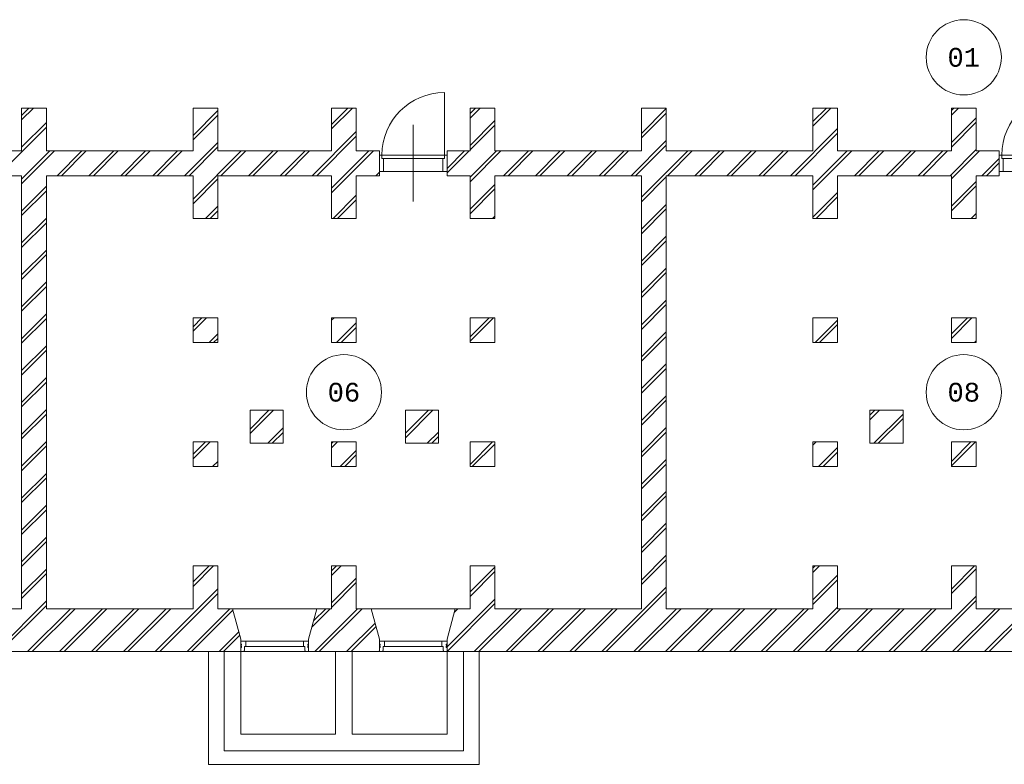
# Model space of a CAD drawing. Header units: millimetres. Extents: x 16453 to 69052, y 14723 to 37253.
# Tile 2 of 5: x 31123 to 44220, y 17746 to 27651. Entities that reach past the tile are written whole.
import ezdxf
from ezdxf.enums import TextEntityAlignment as Align
from ezdxf.xclip import XClip

# ---------------------------------------------------------------- set-up
doc = ezdxf.new("R2010")
doc.units = ezdxf.units.MM
doc.header["$LTSCALE"] = 50
doc.header["$XCLIPFRAME"] = 0
for name, color, linetype in [('Xref', 8, 'CONTINUOUS'), ('Xref-kel26$0$AL$1A---_ALGEMEEN', 8, 'CONTINUOUS'), ('Xref-kel26$0$AT$1A---_TEKST050', 8, 'CONTINUOUS')]:
    doc.layers.add(name, color=color, linetype=linetype)
doc.styles.add('Xref-kel26$0$MONOTXT', font='MONOTXT')

# ---------------------------------------------------------------- blocks, each defined once
blk = doc.blocks.new('Xref-kel26$0$ED0831')
at = {"layer": 'Xref-kel26$0$AL$1A---_ALGEMEEN', "color": 0, "linetype": 'Continuous', "lineweight": 0}
for p, q in [((450, -400), (450, 620)), ((0, 0), (0, 220)), ((0, 220), (55, 220)), ((55, 220), (845, 220)), ((55, 220), (55, 45)), ((900, 220), (845, 220)), ((845, 220), (845, 45)), ((900, 0), (900, 220)), ((35, 0), (0, 0)), ((55, 45), (35, 45)), ((35, 45), (35, 0)), ((35, 0), (35, -830)), ((865, 0), (35, 0)), ((55, 45), (845, 45)), ((845, 45), (865, 45)), ((865, 45), (865, 0)), ((865, 0), (900, 0))]:
    blk.add_line(p, q, dxfattribs=at)
blk.add_arc((35, 0), 830, 270, 360, dxfattribs=at)
blk = doc.blocks.new('*O7')
at = {"layer": 'Xref-kel26$0$AL$1A---_ALGEMEEN', "color": 0, "linetype": 'Continuous', "lineweight": 0}
for p, q in [((-333, 69.5), (433, 69.5)), ((-355.5, -69.5), (455.5, -69.5)), ((-333, -2.5), (433, -2.5))]:
    blk.add_line(p, q, dxfattribs=at)
for points in [[(-400, 69.5), (-335.15, 69.5), (-333, 67.36), (-333, -2.5), (-350, -2.5), (-350, -53.5), (-355.5, -53.5), (-355.5, -67.28), (-357.72, -69.5), (-400, -69.5), (-400, -15.5), (-391, -15.5), (-391, 0.5), (-400, 0.5), (-400, 14.5), (-391, 14.5), (-391, 30.5), (-400, 30.5)], [(500, 69.5), (435.15, 69.5), (433, 67.36), (433, -2.5), (450, -2.5), (450, -53.5), (455.5, -53.5), (455.5, -67.28), (457.72, -69.5), (500, -69.5), (500, -15.5), (491, -15.5), (491, 0.5), (500, 0.5), (500, 14.5), (491, 14.5), (491, 30.5), (500, 30.5)]]:
    blk.add_lwpolyline(points, close=True, dxfattribs=at)
blk = doc.blocks.new('*O8')
at = {"layer": 'Xref-kel26$0$AL$1A---_ALGEMEEN', "color": 0, "linetype": 'Continuous', "lineweight": 0}
for p, q in [((333, 69.5), (-433, 69.5)), ((355.5, -69.5), (-455.5, -69.5)), ((333, -2.5), (-433, -2.5))]:
    blk.add_line(p, q, dxfattribs=at)
for points in [[(-500, 69.5), (-435.15, 69.5), (-433, 67.36), (-433, -2.5), (-450, -2.5), (-450, -53.5), (-455.5, -53.5), (-455.5, -67.28), (-457.72, -69.5), (-500, -69.5), (-500, -15.5), (-491, -15.5), (-491, 0.5), (-500, 0.5), (-500, 14.5), (-491, 14.5), (-491, 30.5), (-500, 30.5)], [(400, 69.5), (335.15, 69.5), (333, 67.36), (333, -2.5), (350, -2.5), (350, -53.5), (355.5, -53.5), (355.5, -67.28), (357.72, -69.5), (400, -69.5), (400, -15.5), (391, -15.5), (391, 0.5), (400, 0.5), (400, 14.5), (391, 14.5), (391, 30.5), (400, 30.5)]]:
    blk.add_lwpolyline(points, close=True, dxfattribs=at)
blk = doc.blocks.new('Xref-kel26')
at = {"layer": 'Xref-kel26$0$AL$1A---_ALGEMEEN', "linetype": 'Continuous', "lineweight": 0}
for p, q in [((107285.43, 50356.7), (107383.58, 50454.85)), ((107285.43, 50296.7), (107443.58, 50454.85)), ((111407.93, 50236.56), (111626.22, 50454.85)), ((111407.93, 50176.56), (111686.22, 50454.85)), ((113250.43, 50382), (113323.28, 50454.85)), ((113250.43, 50322), (113383.28, 50454.85)), ((115530.43, 50116.42), (115860.43, 50446.42)), ((117810.43, 50275.1), (117990.18, 50454.85)), ((117810.43, 50215.1), (118050.18, 50454.85)), ((119652.93, 50420.54), (119687.24, 50454.85)), ((119652.93, 50360.54), (119747.24, 50454.85)), ((109565.43, 50091.12), (109895.43, 50421.12)), ((109565.43, 50031.12), (109895.43, 50361.12)), ((115530.43, 50056.42), (115860.43, 50386.42)), ((119652.93, 49996.28), (119982.93, 50326.28)), ((106967.84, 49554.85), (107615.43, 50202.44)), ((107285.43, 49932.44), (107615.43, 50262.44)), ((113250.43, 49957.74), (113580.43, 50287.74)), ((113250.43, 49897.74), (113580.43, 50227.74)), ((117514.45, 49554.85), (118140.43, 50180.83)), ((119652.93, 49936.28), (119982.93, 50266.28)), ((111150.48, 49554.85), (111737.93, 50142.3)), ((111210.48, 49554.85), (111737.93, 50082.3)), ((117574.45, 49554.85), (118140.43, 50120.83)), ((109453.43, 49554.85), (109895.43, 49996.85)), ((109513.43, 49554.85), (109895.43, 49936.85)), ((115393.12, 49554.85), (115860.43, 50022.16)), ((115453.12, 49554.85), (115860.43, 49962.16)), ((119635.77, 49554.85), (119982.93, 49902.01)), ((107285.43, 49508.17), (107662.11, 49884.85)), ((107285.43, 49448.17), (107722.11, 49884.85)), ((107756.37, 49554.85), (108086.37, 49884.85)), ((107816.37, 49554.85), (108146.37, 49884.85)), ((108180.64, 49554.85), (108510.64, 49884.85)), ((108240.64, 49554.85), (108570.64, 49884.85)), ((108604.9, 49554.85), (108934.9, 49884.85)), ((108664.9, 49554.85), (108994.9, 49884.85)), ((109029.16, 49554.85), (109359.16, 49884.85)), ((109089.16, 49554.85), (109419.16, 49884.85)), ((109565.43, 49242.59), (110207.69, 49884.85)), ((109937.69, 49554.85), (110267.69, 49884.85)), ((110301.96, 49554.85), (110631.96, 49884.85)), ((110361.96, 49554.85), (110691.96, 49884.85)), ((110726.22, 49554.85), (111056.22, 49884.85)), ((110786.22, 49554.85), (111116.22, 49884.85)), ((111407.93, 49388.03), (111904.75, 49884.85)), ((111407.93, 49328.03), (111964.75, 49884.85)), ((112944.18, 49651.49), (113177.54, 49884.85)), ((112944.18, 49591.49), (113237.54, 49884.85)), ((113250.43, 49533.48), (113601.8, 49884.85)), ((113250.43, 49473.48), (113661.8, 49884.85)), ((113696.07, 49554.85), (114026.07, 49884.85)), ((113756.07, 49554.85), (114086.07, 49884.85)), ((114120.33, 49554.85), (114450.33, 49884.85)), ((114180.33, 49554.85), (114510.33, 49884.85)), ((114544.6, 49554.85), (114874.6, 49884.85)), ((114604.6, 49554.85), (114934.6, 49884.85)), ((114968.86, 49554.85), (115298.86, 49884.85)), ((115028.86, 49554.85), (115358.86, 49884.85)), ((115530.43, 49267.89), (116147.39, 49884.85)), ((115877.39, 49554.85), (116207.39, 49884.85)), ((116241.65, 49554.85), (116571.65, 49884.85)), ((116301.65, 49554.85), (116631.65, 49884.85)), ((116665.92, 49554.85), (116995.92, 49884.85)), ((116725.92, 49554.85), (117055.92, 49884.85)), ((117090.18, 49554.85), (117420.18, 49884.85)), ((117150.18, 49554.85), (117480.18, 49884.85)), ((117810.43, 49426.57), (118268.71, 49884.85)), ((117810.43, 49366.57), (118328.71, 49884.85)), ((118362.97, 49554.85), (118692.97, 49884.85)), ((118422.97, 49554.85), (118752.97, 49884.85)), ((118787.24, 49554.85), (119117.24, 49884.85)), ((118847.24, 49554.85), (119177.24, 49884.85)), ((119211.5, 49554.85), (119541.5, 49884.85)), ((119271.5, 49554.85), (119601.5, 49884.85)), ((119652.93, 49512.01), (120025.77, 49884.85)), ((120060.03, 49554.85), (120289.18, 49784)), ((120120.03, 49554.85), (120289.18, 49724)), ((109565.43, 49182.59), (109895.43, 49512.59)), ((111999.01, 49554.85), (112044.18, 49600.02)), ((115530.43, 49207.89), (115860.43, 49537.89)), ((107285.43, 49083.91), (107615.43, 49413.91)), ((113250.43, 49109.21), (113580.43, 49439.21)), ((113250.43, 49049.21), (113580.43, 49379.21)), ((119652.93, 49147.75), (119982.93, 49477.75)), ((119652.93, 49087.75), (119982.93, 49417.75)), ((107285.43, 49023.91), (107615.43, 49353.91)), ((111429.01, 48984.85), (111737.93, 49293.77)), ((117810.43, 49002.31), (118140.43, 49332.31)), ((117852.97, 48984.85), (118140.43, 49272.31)), ((109731.96, 48984.85), (109895.43, 49148.32)), ((111489.01, 48984.85), (111737.93, 49233.77)), ((115530.43, 48843.63), (115860.43, 49173.63)), ((107285.43, 48659.64), (107615.43, 48989.64)), ((109791.96, 48984.85), (109895.43, 49088.32)), ((113550.33, 48984.85), (113580.43, 49014.95)), ((115530.43, 48783.63), (115860.43, 49113.63)), ((119914.29, 48984.85), (119982.93, 49053.49)), ((119974.29, 48984.85), (119982.93, 48993.49)), ((107285.43, 48599.64), (107615.43, 48929.64)), ((115530.43, 48419.36), (115860.43, 48749.36)), ((115530.43, 48359.36), (115860.43, 48689.36)), ((107285.43, 48235.38), (107615.43, 48565.38)), ((107285.43, 48175.38), (107615.43, 48505.38)), ((115530.43, 47995.1), (115860.43, 48325.1)), ((115530.43, 47935.1), (115860.43, 48265.1)), ((107285.43, 47811.12), (107615.43, 48141.12)), ((107285.43, 47751.12), (107615.43, 48081.12)), ((115530.43, 47570.83), (115860.43, 47900.83)), ((115530.43, 47510.83), (115860.43, 47840.83)), ((107285.43, 47386.85), (107615.43, 47716.85)), ((107285.43, 47326.85), (107615.43, 47656.85)), ((109565.43, 47545.53), (109684.75, 47664.85)), ((109565.43, 47485.53), (109744.75, 47664.85)), ((111407.93, 47630.98), (111441.8, 47664.85)), ((111476.07, 47334.85), (111737.93, 47596.71)), ((113250.43, 47412.16), (113503.12, 47664.85)), ((113250.43, 47352.16), (113563.12, 47664.85)), ((117840.03, 47334.85), (118140.43, 47635.25)), ((117900.03, 47334.85), (118140.43, 47575.25)), ((119652.93, 47450.69), (119867.09, 47664.85)), ((119652.93, 47390.69), (119927.09, 47664.85)), ((109779.01, 47334.85), (109895.43, 47451.27)), ((111536.07, 47334.85), (111737.93, 47536.71)), ((115530.43, 47146.57), (115860.43, 47476.57)), ((115530.43, 47086.57), (115860.43, 47416.57)), ((107285.43, 46962.59), (107615.43, 47292.59)), ((109839.01, 47334.85), (109895.43, 47391.27)), ((119961.35, 47334.85), (119982.93, 47356.43)), ((107285.43, 46902.59), (107615.43, 47232.59)), ((115530.43, 46722.31), (115860.43, 47052.31)), ((115530.43, 46662.31), (115860.43, 46992.31)), ((107285.43, 46538.32), (107615.43, 46868.32)), ((107285.43, 46478.32), (107615.43, 46808.32)), ((115530.43, 46298.04), (115860.43, 46628.04)), ((115530.43, 46238.04), (115860.43, 46568.04)), ((107285.43, 46114.06), (107615.43, 46444.06)), ((107285.43, 46054.06), (107615.43, 46384.06)), ((110325.43, 46184.21), (110576.07, 46434.85)), ((110325.43, 46124.21), (110636.07, 46434.85)), ((112390.43, 46127.89), (112697.39, 46434.85)), ((112390.43, 46067.89), (112757.39, 46434.85)), ((118570.43, 46368.19), (118637.09, 46434.85)), ((118570.43, 46308.19), (118697.09, 46434.85)), ((118621.35, 45994.85), (119010.43, 46383.93)), ((118681.35, 45994.85), (119010.43, 46323.93)), ((110560.33, 45994.85), (110765.43, 46199.95)), ((110620.33, 45994.85), (110765.43, 46139.95)), ((112681.65, 45994.85), (112830.43, 46143.63)), ((115530.43, 45873.78), (115860.43, 46203.78)), ((115530.43, 45813.78), (115860.43, 46143.78)), ((107285.43, 45689.8), (107615.43, 46019.8)), ((109565.43, 45848.48), (109731.8, 46014.85)), ((109565.43, 45788.48), (109791.8, 46014.85)), ((111407.93, 45993.92), (111428.86, 46014.85)), ((111407.93, 45933.92), (111488.86, 46014.85)), ((112741.65, 45994.85), (112830.43, 46083.63)), ((113250.43, 45715.1), (113550.18, 46014.85)), ((113280.18, 45684.85), (113580.43, 45985.1)), ((117810.43, 45972.46), (117852.82, 46014.85)), ((119652.93, 45753.64), (119914.14, 46014.85)), ((119652.93, 45693.64), (119974.14, 46014.85)), ((107285.43, 45629.8), (107615.43, 45959.8)), ((111523.12, 45684.85), (111737.93, 45899.66)), ((117887.09, 45684.85), (118140.43, 45938.19)), ((117947.09, 45684.85), (118140.43, 45878.19)), ((109826.07, 45684.85), (109895.43, 45754.21)), ((111583.12, 45684.85), (111737.93, 45839.66)), ((115530.43, 45449.51), (115860.43, 45779.51)), ((115530.43, 45389.51), (115860.43, 45719.51)), ((107285.43, 45265.53), (107615.43, 45595.53)), ((109886.07, 45684.85), (109895.43, 45694.21)), ((107285.43, 45205.53), (107615.43, 45535.53)), ((115530.43, 45025.25), (115860.43, 45355.25)), ((115530.43, 44965.25), (115860.43, 45295.25)), ((107285.43, 44841.27), (107615.43, 45171.27)), ((107285.43, 44781.27), (107615.43, 45111.27)), ((115530.43, 44600.99), (115860.43, 44930.99)), ((115530.43, 44540.99), (115860.43, 44870.99)), ((107285.43, 44417), (107615.43, 44747)), ((107285.43, 44357), (107615.43, 44687)), ((115530.43, 44176.72), (115860.43, 44506.72)), ((115530.43, 44116.72), (115860.43, 44446.72)), ((107285.43, 43992.74), (107615.43, 44322.74)), ((109565.43, 44151.42), (109778.86, 44364.85)), ((109565.43, 44091.42), (109838.86, 44364.85)), ((111407.93, 44296.86), (111475.92, 44364.85)), ((111407.93, 44236.86), (111535.92, 44364.85)), ((113250.43, 44018.04), (113580.43, 44348.04)), ((113250.43, 43958.04), (113580.43, 44288.04)), ((117810.43, 44335.4), (117839.88, 44364.85)), ((117810.43, 44275.4), (117899.88, 44364.85)), ((119652.93, 44056.58), (119961.2, 44364.85)), ((119652.93, 43996.58), (119982.93, 44326.58)), ((107285.43, 43932.74), (107615.43, 44262.74)), ((111407.93, 43872.6), (111737.93, 44202.6)), ((111407.93, 43812.6), (111737.93, 44142.6)), ((117810.43, 43911.14), (118140.43, 44241.14)), ((117810.43, 43851.14), (118140.43, 44181.14)), ((109063.12, 43224.85), (109895.43, 44057.16)), ((115002.82, 43224.85), (115860.43, 44082.46)), ((115062.82, 43224.85), (115860.43, 44022.46)), ((106941.8, 43224.85), (107615.43, 43898.48)), ((109123.12, 43224.85), (109895.43, 43997.16)), ((112944.18, 43287.53), (113580.43, 43923.78)), ((119245.46, 43224.85), (119982.93, 43962.32)), ((119305.46, 43224.85), (119982.93, 43902.32)), ((107001.8, 43224.85), (107615.43, 43838.48)), ((107366.07, 43224.85), (107936.07, 43794.85)), ((107426.07, 43224.85), (107996.07, 43794.85)), ((107790.33, 43224.85), (108360.33, 43794.85)), ((107850.33, 43224.85), (108420.33, 43794.85)), ((108214.6, 43224.85), (108784.6, 43794.85)), ((108274.6, 43224.85), (108844.6, 43794.85)), ((108638.86, 43224.85), (109208.86, 43794.85)), ((108698.86, 43224.85), (109268.86, 43794.85)), ((109487.39, 43224.85), (110057.39, 43794.85)), ((109547.39, 43224.85), (110097.17, 43774.63)), ((110091.68, 43794.85), (111211.68, 43794.85)), ((111145.12, 43549.79), (111390.18, 43794.85)), ((111167.49, 43632.16), (111330.18, 43794.85)), ((111184.45, 43224.85), (111754.45, 43794.85)), ((111244.45, 43224.85), (111814.45, 43794.85)), ((113054.18, 43794.85), (111934.18, 43794.85)), ((112944.18, 43227.53), (113580.43, 43863.78)), ((113041.85, 43749.47), (113087.24, 43794.85)), ((113305.77, 43224.85), (113875.77, 43794.85)), ((113365.77, 43224.85), (113935.77, 43794.85)), ((113730.03, 43224.85), (114300.03, 43794.85)), ((113790.03, 43224.85), (114360.03, 43794.85)), ((114154.29, 43224.85), (114724.29, 43794.85)), ((114214.29, 43224.85), (114784.29, 43794.85)), ((114578.56, 43224.85), (115148.56, 43794.85)), ((114638.56, 43224.85), (115208.56, 43794.85)), ((115427.09, 43224.85), (115997.09, 43794.85)), ((115487.09, 43224.85), (116057.09, 43794.85)), ((115851.35, 43224.85), (116421.35, 43794.85)), ((115911.35, 43224.85), (116481.35, 43794.85)), ((116275.61, 43224.85), (116845.61, 43794.85)), ((116335.61, 43224.85), (116905.61, 43794.85)), ((116699.88, 43224.85), (117269.88, 43794.85)), ((116759.88, 43224.85), (117329.88, 43794.85)), ((117124.14, 43224.85), (117694.14, 43794.85)), ((117184.14, 43224.85), (117754.14, 43794.85)), ((117548.41, 43224.85), (118140.43, 43816.87)), ((117608.41, 43224.85), (118178.41, 43794.85)), ((117972.67, 43224.85), (118542.67, 43794.85)), ((118032.67, 43224.85), (118602.67, 43794.85)), ((118396.93, 43224.85), (118966.93, 43794.85)), ((118456.93, 43224.85), (119026.93, 43794.85)), ((118821.2, 43224.85), (119391.2, 43794.85)), ((118881.2, 43224.85), (119451.2, 43794.85)), ((119669.73, 43224.85), (120239.73, 43794.85)), ((119729.73, 43224.85), (120299.73, 43794.85)), ((120093.99, 43224.85), (120663.99, 43794.85)), ((120153.99, 43224.85), (120723.99, 43794.85)), ((109911.65, 43224.85), (110174.98, 43488.17)), ((111608.71, 43224.85), (111986.41, 43602.55)), ((111668.71, 43224.85), (111999.23, 43555.37)), ((109971.65, 43224.85), (110187.79, 43440.99)), ((112032.97, 43224.85), (112044.18, 43236.06))]:
    blk.add_line(p, q, dxfattribs=at)
for points in [[(105335.43, 43794.85), (107285.43, 43794.85), (107285.43, 49554.85), (106760.43, 49554.85)], [(106760.43, 49884.85), (107285.43, 49884.85), (107285.43, 50454.85), (107615.43, 50454.85), (107615.43, 49884.85), (109565.43, 49884.85), (109565.43, 50454.85), (109895.43, 50454.85), (109895.43, 49884.85), (111407.93, 49884.85), (111407.93, 50454.85), (111737.93, 50454.85), (111737.93, 49884.85), (112044.18, 49884.85), (112044.18, 49554.85), (111737.93, 49554.85), (111737.93, 48984.85), (111407.93, 48984.85), (111407.93, 49554.85), (109895.43, 49554.85), (109895.43, 48984.85), (109565.43, 48984.85), (109565.43, 49554.85), (107615.43, 49554.85), (107615.43, 43794.85), (109565.43, 43794.85), (109565.43, 44364.85), (109895.43, 44364.85), (109895.43, 43794.85), (110091.68, 43794.85), (110201.68, 43389.85), (110201.68, 43224.85), (95590.43, 43224.85)], [(126691.68, 43224.85), (112944.18, 43224.85), (112944.18, 43389.85), (113054.18, 43794.85), (113250.43, 43794.85), (113250.43, 44364.85), (113580.43, 44364.85), (113580.43, 43794.85), (115530.43, 43794.85), (115530.43, 49554.85), (113580.43, 49554.85), (113580.43, 48984.85), (113250.43, 48984.85), (113250.43, 49554.85), (112944.18, 49554.85), (112944.18, 49884.85), (113250.43, 49884.85), (113250.43, 50454.85), (113580.43, 50454.85), (113580.43, 49884.85), (115530.43, 49884.85), (115530.43, 50454.85), (115860.43, 50454.85), (115860.43, 49884.85), (117810.43, 49884.85), (117810.43, 50454.85), (118140.43, 50454.85), (118140.43, 49884.85), (119652.93, 49884.85), (119652.93, 50454.85), (119982.93, 50454.85), (119982.93, 49884.85), (120289.18, 49884.85), (120289.18, 49554.85), (119982.93, 49554.85), (119982.93, 48984.85), (119652.93, 48984.85), (119652.93, 49554.85), (118140.43, 49554.85), (118140.43, 48984.85), (117810.43, 48984.85), (117810.43, 49554.85), (115860.43, 49554.85), (115860.43, 43794.85), (117810.43, 43794.85), (117810.43, 44364.85), (118140.43, 44364.85), (118140.43, 43794.85), (119652.93, 43794.85), (119652.93, 44364.85), (119982.93, 44364.85), (119982.93, 43794.85), (121495.43, 43794.85)], [(109772.93, 43224.85), (109772.93, 41724.85), (113372.93, 41724.85), (113372.93, 43224.85)]]:
    blk.add_lwpolyline(points, dxfattribs=at)
for points in [[(109565.43, 47334.85), (109895.43, 47334.85), (109895.43, 47664.85), (109565.43, 47664.85)], [(111407.93, 47334.85), (111737.93, 47334.85), (111737.93, 47664.85), (111407.93, 47664.85)], [(113250.43, 47334.85), (113580.43, 47334.85), (113580.43, 47664.85), (113250.43, 47664.85)], [(117810.43, 47334.85), (118140.43, 47334.85), (118140.43, 47664.85), (117810.43, 47664.85)], [(119652.93, 47334.85), (119982.93, 47334.85), (119982.93, 47664.85), (119652.93, 47664.85)], [(110325.43, 45994.85), (110765.43, 45994.85), (110765.43, 46434.85), (110325.43, 46434.85)], [(112390.43, 45994.85), (112830.43, 45994.85), (112830.43, 46434.85), (112390.43, 46434.85)], [(118570.43, 45994.85), (119010.43, 45994.85), (119010.43, 46434.85), (118570.43, 46434.85)], [(109565.43, 45684.85), (109895.43, 45684.85), (109895.43, 46014.85), (109565.43, 46014.85)], [(111407.93, 45684.85), (111737.93, 45684.85), (111737.93, 46014.85), (111407.93, 46014.85)], [(113250.43, 45684.85), (113580.43, 45684.85), (113580.43, 46014.85), (113250.43, 46014.85)], [(117810.43, 45684.85), (118140.43, 45684.85), (118140.43, 46014.85), (117810.43, 46014.85)], [(119652.93, 45684.85), (119982.93, 45684.85), (119982.93, 46014.85), (119652.93, 46014.85)], [(111407.93, 44364.85), (111737.93, 44364.85), (111737.93, 43794.85), (111934.18, 43794.85), (112044.18, 43389.85), (112044.18, 43224.85), (111101.68, 43224.85), (111101.68, 43389.85), (111211.68, 43794.85), (111407.93, 43794.85)], [(109981.68, 43224.85), (110201.68, 43224.85), (110201.68, 42124.85), (111462.93, 42124.85), (111462.93, 43224.85), (111682.93, 43224.85), (111682.93, 42124.85), (112944.18, 42124.85), (112944.18, 43224.85), (113164.18, 43224.85), (113164.18, 41904.85), (109981.68, 41904.85)]]:
    blk.add_lwpolyline(points, close=True, dxfattribs=at)
for centre in [(119817.93, 51129.39), (111572.93, 46674.85), (119817.92, 46674.85)]:
    blk.add_circle(centre, 500, dxfattribs=at)
at = {"layer": 'Xref-kel26$0$AL$1A---_ALGEMEEN', "linetype": 'Continuous', "lineweight": 0, "rotation": 180}
for p in [(112944.18, 49829.85), (121189.18, 49829.85)]:
    blk.add_blockref('Xref-kel26$0$ED0831', p, dxfattribs=at)
at = {"layer": 'Xref-kel26$0$AL$1A---_ALGEMEEN', "linetype": 'Continuous', "lineweight": 0}
for name, p in [('*O7', (110601.68, 43294.35)), ('*O8', (112544.18, 43294.35))]:
    blk.add_blockref(name, p, dxfattribs=at)
at = {"layer": 'Xref-kel26$0$AT$1A---_TEKST050', "linetype": 'Continuous', "lineweight": 0, "style": 'Xref-kel26$0$MONOTXT'}
for s, p in [('01', (119817.91, 51129.37)), ('06', (111572.91, 46674.83)), ('08', (119817.91, 46674.83))]:
    blk.add_text(s, height=250, dxfattribs=at).set_placement(p, align=Align.MIDDLE)

msp = doc.modelspace()

# ---------------------------------------------------------------- block references
at = {"layer": 'Xref', "color": 8}
ref = msp.add_blockref('Xref-kel26', (-76137, -23979), dxfattribs=at)
XClip(ref).set_block_clipping_path([(91199.9637536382, 37856.3975898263), (145189.308056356, 61231.250200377)])

doc.saveas('drawing.dxf')
